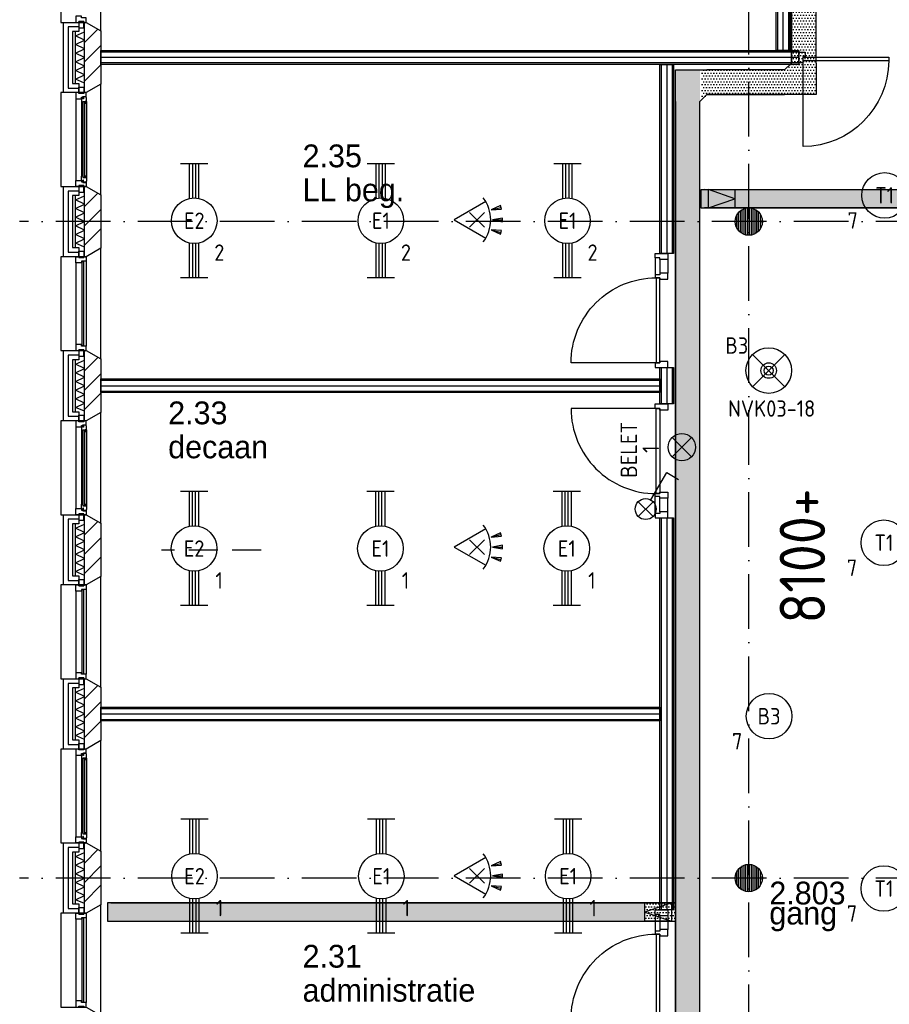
# Model space of a CAD drawing. Header units: millimetres. Extents: x -6587 to 112313, y 244 to 84344.
# Tile 35 of 63: x 67198 to 76742, y 18722 to 29522. Entities that reach past the tile are written whole.
import ezdxf
from ezdxf.enums import TextEntityAlignment as Align

# ---------------------------------------------------------------- set-up
doc = ezdxf.new("R2010")
doc.units = ezdxf.units.MM
doc.header["$LTSCALE"] = 100
for name, pattern in [('B-SL0', [100000000.0, 0, -100000000.0]), ('DASHDOT', [9, 6, -1.5, 0, -1.5]), ('HIDDEN2', [4.7625, 3.175, -1.5875])]:
    doc.linetypes.add(name, pattern=pattern)
doc.layers.get('0').update_dxf_attribs({"color": 9, "linetype": 'CONTINUOUS'})
for name, color, linetype in [('AL$1----_TEKST', 7, 'CONTINUOUS'), ('AL$7----_STRAMIEN', 1, 'DASHDOT'), ('AL21----_BUITENWAND', 4, 'CONTINUOUS'), ('AL21K---_ISOLATIE', 1, 'CONTINUOUS'), ('AL22----_BINNENWAND', 7, 'CONTINUOUS'), ('AL28----_KONSTRUKTIE', 3, 'CONTINUOUS'), ('AL31----_BUITENKOZ', 7, 'CONTINUOUS'), ('AL32----_BINNENKOZ', 7, 'CONTINUOUS'), ('AL32----_DRAAIRICHTING', 1, 'CONTINUOUS'), ('ALL-----_REFLIJNEN', 8, 'CONTINUOUS'), ('ALXA3---_VOLZWART', 14, 'CONTINUOUS'), ('ALXAA---_GEWBETON', 12, 'CONTINUOUS'), ('ALXAB---_PREFABBETON', 1, 'CONTINUOUS'), ('BL$2----', 7, 'CONTINUOUS'), ('BOUW', 8, 'CONTINUOUS'), ('EB63101-_ATTRIB', 2, 'CONTINUOUS'), ('EB6331--_ATTRIB', 2, 'CONTINUOUS'), ('EB63501-_ATTRIB', 2, 'CONTINUOUS'), ('EL63101-_LICHT-ARM', 3, 'CONTINUOUS'), ('EL63102-_LICHT-SCH', 3, 'CONTINUOUS'), ('EL6331--_BELET230V', 3, 'CONTINUOUS'), ('EL63501-_NOODVRL-ARM', 3, 'CONTINUOUS'), ('KABELGOOT1', 8, 'CONTINUOUS'), ('LIJN025', 10, 'CONTINUOUS')]:
    doc.layers.add(name, color=color, linetype=linetype)
doc.styles.add('1_8', font='iso', dxfattribs={"width": 0.7, "height": 1.8})
doc.styles.add('2_0', font='iso', dxfattribs={"height": 200})
doc.styles.add('BURO-025', font='BUROFONT.shx', dxfattribs={"height": 250})
doc.styles.get("Standard").update_dxf_attribs({"font": 'iso.shx'})
pattern_1 = [(0, (-1717.716, 188607.497), (15.875, 31.75), [0, -31.75])]

# ---------------------------------------------------------------- blocks, each defined once
blk = doc.blocks.new('EJ3T20')
at = {"color": 0}
for p, q in [((-6.25, -1.5), (-6.25, 1.5)), ((6.25, -1.5), (6.25, 1.5)), ((-6.25, 0.52), (-2.44, 0.52)), ((-6.25, 0.17), (-2.49, 0.17)), ((2.44, 0.52), (6.25, 0.52)), ((2.49, 0.17), (6.25, 0.17)), ((-6.25, -0.17), (-2.49, -0.17)), ((-6.25, -0.52), (-2.44, -0.52)), ((2.44, -0.52), (6.25, -0.52)), ((2.49, -0.17), (6.25, -0.17))]:
    blk.add_line(p, q, dxfattribs=at)
blk.add_circle((0, 0), 2.5, dxfattribs=at)
at = {"color": 6, "style": '1_8'}
for tag, flags, p in [('SCHAK', 8, (3.5, 2.75)), ('A_CODE', 8, (0, 0)), ('GROEP', 8, (-3.5, -2.75)), ('KAST', 9, (3.5, -2.75))]:
    blk.add_attdef(tag, text='', height=1.8, dxfattribs=dict(at, flags=flags)).set_placement(p, align=Align.MIDDLE)
blk = doc.blocks.new('ES3G00')
blk.add_circle((0, 0), 2.5)
at = {"color": 6, "style": '1_8'}
for tag, flags, p in [('SCHAK', 8, (3.5, 2.75)), ('A_CODE', 8, (0, 0)), ('GROEP', 8, (-3.5, -2.75)), ('KAST', 9, (3.5, -2.75))]:
    blk.add_attdef(tag, text='', height=1.8, dxfattribs=dict(at, flags=flags)).set_placement(p, align=Align.MIDDLE)
blk = doc.blocks.new('ES081001')
for p, q in [((1.06, -1.06), (-1.06, 1.06)), ((-1.06, -1.06), (1.06, 1.06))]:
    blk.add_line(p, q)
blk.add_circle((0, 0), 1.5)
at = {"color": 2, "style": '1_8', "flags": 8}
for tag, p in [('NUMMER', (0, 5.5)), ('CODE', (0, 3))]:
    blk.add_attdef(tag, text='', height=1.8, dxfattribs=at).set_placement(p, align=Align.MIDDLE)
at = {"style": '1_8', "flags": 8}
blk.add_attdef('M_CODE', text='', height=1.8, dxfattribs=at).set_placement((0, 0), align=Align.MIDDLE_CENTER)
blk = doc.blocks.new('ES3S1--L')
for p, q in [((-0.81, -0.81), (0.81, 0.81)), ((0.81, -0.81), (-0.81, 0.81))]:
    blk.add_line(p, q)
blk.add_lwpolyline([(0.58, 1), (2.31, 4), (3.61, 3.25)])
blk.add_circle((0, 0), 1.15)
at = {"style": '1_8'}
for tag, flags, p in [('SCHAK', 8, (3, 5.5)), ('KAST', 9, (-3, 0.5)), ('M_CODE', 9, (0, 0)), ('DOEL', 9, (-3, -2)), ('GROEP', 9, (-3, -4.5))]:
    blk.add_attdef(tag, text='', height=1.8, dxfattribs=dict(at, flags=flags)).set_placement(p, align=Align.MIDDLE_CENTER)
blk = doc.blocks.new('ES652116')
for p, q in [((1.56, 1.09), (2.62, 1.37)), ((-0.81, -0.81), (0.81, 0.81)), ((0.81, -0.81), (-0.81, 0.81)), ((1.7, 0), (2.8, 0)), ((1.56, -1.09), (2.62, -1.37))]:
    blk.add_line(p, q)
blk.add_lwpolyline([(0.96, 2), (-2.5, 0), (0.96, -2)])
for points in [[(2.67, 1.18), (2.57, 1.56), (1.56, 1.09)], [(2.8, -0.2), (2.8, 0.2), (1.7, 0)], [(2.57, -1.56), (2.67, -1.18), (1.56, -1.09)]]:
    blk.add_lwpolyline(points, close=True)
blk.add_arc((-2.5, 0), 4, 322.8192, 37.1808)
at = {"style": '1_8'}
for tag, flags, p in [('SCHAK', 8, (3, 5.5)), ('KAST', 9, (-3, 0.5)), ('M_CODE', 9, (0, 0)), ('DOEL', 9, (-3, -2)), ('GROEP', 9, (-3, -4.5))]:
    blk.add_attdef(tag, text='', height=1.8, dxfattribs=dict(at, flags=flags)).set_placement(p, align=Align.MIDDLE_CENTER)
at = {"style": '1_8', "flags": 8}
blk.add_attdef('CODE', text='', height=1.8, dxfattribs=at).set_placement((0, 0), align=Align.MIDDLE)
blk = doc.blocks.new('ES3G01')
at = {"color": 0}
for p, q in [((-1.77, 1.77), (1.77, -1.77)), ((1.77, 1.77), (-1.77, -1.77))]:
    blk.add_line(p, q, dxfattribs=at)
at = {"color": 6}
blk.add_lwpolyline([(1.77, -1.77), (1.75, -1.75)], dxfattribs=at)
blk.add_circle((0, 0), 2.5)
at = {"color": 0}
for radius in [0.85, 0.5]:
    blk.add_circle((0, 0), radius, dxfattribs=at)
at = {"color": 6, "style": '1_8'}
for tag, flags, p in [('A_CODE', 8, (-3.5, 2.75)), ('SCHAK', 8, (3.5, 2.75)), ('GROEP', 8, (-3.5, -2.75)), ('KAST', 9, (3.5, -2.75))]:
    blk.add_attdef(tag, text='', height=1.8, dxfattribs=dict(at, flags=flags)).set_placement(p, align=Align.MIDDLE)
blk = doc.blocks.new('EH100000')
at = {"linetype": 'ByBlock'}
for p, q in [((1, 0.5), (0, 0.5)), ((1, 0.5, 1), (0, 0.5, 1)), ((0, -0.5, 1), (1, -0.5, 1)), ((1, -0.5), (0, -0.5))]:
    blk.add_line(p, q, dxfattribs=at)
at = {"linetype": 'ByBlock', "invisible_edges": 15}
for points in [[(1, -0.5), (0, -0.5), (0, 0.5), (1, 0.5)], [(0, 0.5), (1, 0.5), (1, 0.5, 1), (0, 0.5, 1)], [(0, -0.5, 1), (1, -0.5, 1), (1, -0.5), (0, -0.5)]]:
    blk.add_3dface(points, dxfattribs=at)
at = {"linetype": 'ByBlock', "style": '2_0', "flags": 8}
blk.add_attdef('FUNCTIE', text='', height=0.5, dxfattribs=at).set_placement((0.5, 0), align=Align.MIDDLE)
at = {"linetype": 'ByBlock', "flags": 9}
blk.add_attdef('SCHOT', text='', height=0.5, dxfattribs=at).set_placement((0.5, 0), align=Align.MIDDLE)
blk = doc.blocks.new('KG2FF')
at = {"linetype": 'B-SL0'}
for p, q in [((210, -135), (210, 135)), ((-135, -210), (135, -210))]:
    blk.add_line(p, q, dxfattribs=at)
at = {"linetype": 'ByBlock'}
for points in [[(-135, -210), (-135, 135), (-135, 135), (210, 135)], [(210, -135), (210, -135), (135, -210), (135, -210)]]:
    blk.add_lwpolyline(points, dxfattribs=at)
at = {"flags": 3}
blk.add_attdef('HULPSTUK', (0, 0), '', height=1, dxfattribs=at)
blk = doc.blocks.new('EH100001')
at = {"linetype": 'ByBlock'}
for p, q in [((1, 0.5, 1), (0, 0.5, 1)), ((0, -0.5, 1), (1, -0.5, 1))]:
    blk.add_line(p, q, dxfattribs=at)
blk.add_lwpolyline([(0, -0.5), (1, 0), (0, 0.5)], dxfattribs=at)
blk.add_lwpolyline([(0, -0.5), (1, 0), (0, 0.5)], dxfattribs=at)
blk.add_lwpolyline([(1, -0.5), (0, -0.5), (0, 0.5), (1, 0.5)], close=True, dxfattribs=at)
at = {"linetype": 'ByBlock', "invisible_edges": 15}
for points in [[(1, -0.5), (0, -0.5), (0, 0.5), (1, 0.5)], [(0, 0.5), (1, 0.5), (1, 0.5, 1), (0, 0.5, 1)], [(0, -0.5, 1), (1, -0.5, 1), (1, -0.5), (0, -0.5)]]:
    blk.add_3dface(points, dxfattribs=at)
at = {"style": '2_0', "flags": 8}
blk.add_attdef('FUNCTIE', text='', height=0.5, dxfattribs=at).set_placement((0.5, 0), align=Align.MIDDLE)
at = {"flags": 9}
blk.add_attdef('SCHOT', text='', height=0.5, dxfattribs=at).set_placement((0.5, 0), align=Align.MIDDLE)
blk = doc.blocks.new('EH100005')
blk.add_lwpolyline([(-1, -0.5), (0, -0.5), (0, 0.5), (-1, 0.5)])
at = {"style": '2_0', "flags": 9}
blk.add_attdef('HULPSTUK', text='', height=0.5, dxfattribs=at).set_placement((0, 0), align=Align.MIDDLE)
blk = doc.blocks.new('KG2FF15')
at = {"linetype": 'B-SL0'}
for p, q in [((135, 210), (-135, 210)), ((210, -135), (210, 135))]:
    blk.add_line(p, q, dxfattribs=at)
at = {"linetype": 'ByBlock'}
for points in [[(210, -135), (-135, -135), (-135, -135), (-135, 210)], [(135, 210), (135, 210), (210, 135), (210, 135)]]:
    blk.add_lwpolyline(points, dxfattribs=at)
at = {"flags": 3}
blk.add_attdef('HULPSTUK', (0, 0), '', height=1, rotation=90, dxfattribs=at)
blk = doc.blocks.new('A$Cb38f1ce1')
at = {"layer": 'ALXAA---_GEWBETON'}
h = blk.add_hatch(dxfattribs=at)
h.set_pattern_fill('GEWPBET', color=8, scale=100, angle=90, style=0)
h.set_pattern_definition([(90, (71947.848, 20779.993), (-20, 6e-15), [])])
edge = h.paths.add_edge_path()
edge.add_arc((71948, 20780), 150, 0, 360)
h = blk.add_hatch(dxfattribs=at)
h.set_pattern_fill('GEWPBET', color=8, scale=100, angle=90, style=0)
h.set_pattern_definition([(90, (71947.848, 13579.993), (-20, 6e-15), [])])
edge = h.paths.add_edge_path()
edge.add_arc((71948, 13580), 150, 0, 360)
at = {"layer": 'KABELGOOT1'}
h = blk.add_hatch(dxfattribs=at)
h.set_pattern_fill('DOTS', color=256, scale=20, style=0)
h.set_pattern_definition(pattern_1)
h.paths.add_polyline_path([(71488, 22174), (71425, 22174), (71425, 22110)])
h.paths.add_polyline_path([(71488, 22444), (71425, 22444), (71425, 22174), (71488, 22174)])
h.paths.add_polyline_path([(72342, 22444), (71488, 22444), (71488, 22174), (72342, 22174)])
h.paths.add_polyline_path([(72687, 22444), (72417, 22444), (72342, 22444), (72342, 22174), (72687, 22174)])
h.paths.add_polyline_path([(72417, 22519), (72342, 22444), (72417, 22444)])
h.paths.add_polyline_path([(72687, 23224), (72417, 23224), (72417, 22519), (72687, 22519)])
h.paths.add_polyline_path([(72687, 22519), (72417, 22519), (72417, 22444), (72687, 22444)])
h = blk.add_hatch(dxfattribs=at)
h.set_pattern_fill('DOTS', color=256, scale=20, style=0)
h.set_pattern_definition(pattern_1)
h.paths.add_polyline_path([(71413, 22444), (71143, 22444), (71143, 8951), (71413, 8951)])
h = blk.add_hatch(dxfattribs=at)
h.set_pattern_fill('DOTS', color=256, scale=20, style=0)
h.set_pattern_definition(pattern_1)
h.paths.add_polyline_path([(80810, 20930), (80810, 21130), (71422, 21130), (71422, 20930)])
h = blk.add_hatch(dxfattribs=at)
h.set_pattern_fill('DOTS', color=256, scale=20, style=0)
h.set_pattern_definition(pattern_1)
h.paths.add_polyline_path([(70809, 13107), (70809, 13307), (64912, 13307), (64912, 13107)])
h = blk.add_hatch(dxfattribs=at)
h.set_pattern_fill('DOTS', color=256, scale=20, style=0)
h.set_pattern_definition([(0, (-1717.716, 190607.497), (15.875, 31.75), [0, -31.75])])
h.paths.add_polyline_path([(70809, 13307), (70809, 13107), (71141, 13107), (71141, 13307), (71081, 13307), (71081, 13307)])
at = {"layer": 'AL$7----_STRAMIEN', "color": 1}
for p, q in [((71948, 10911), (71948, 31817)), ((82045, 20780), (63947, 20780)), ((82045, 13580), (63947, 13580))]:
    blk.add_line(p, q, dxfattribs=at)
at = {"layer": 'AL21----_BUITENWAND', "color": 8}
for p, q in [((64428, 22195), (64428, 22965)), ((64428, 22965), (64597, 22965)), ((64597, 22965), (64597, 22865)), ((64597, 22865), (64528, 22865)), ((64528, 22865), (64528, 22295)), ((64528, 22295), (64597, 22295)), ((64597, 22295), (64597, 22195)), ((64597, 22195), (64428, 22195)), ((64428, 20395), (64428, 21165)), ((64428, 21165), (64597, 21165)), ((64597, 21065), (64528, 21065)), ((64528, 21065), (64528, 20495)), ((64597, 21165), (64597, 21065)), ((64528, 20495), (64597, 20495)), ((64597, 20495), (64597, 20395)), ((64597, 20395), (64428, 20395)), ((64428, 18595), (64428, 19365)), ((64428, 19365), (64597, 19365)), ((64597, 19365), (64597, 19265)), ((64597, 19265), (64528, 19265)), ((64528, 19265), (64528, 18695)), ((64528, 18695), (64597, 18695)), ((64597, 18695), (64597, 18595)), ((64597, 18595), (64428, 18595)), ((64428, 16795), (64428, 17565)), ((64428, 17565), (64597, 17565)), ((64597, 17565), (64597, 17465)), ((64597, 17465), (64528, 17465)), ((64528, 17465), (64528, 16895)), ((64528, 16895), (64597, 16895)), ((64597, 16895), (64597, 16795)), ((64597, 16795), (64428, 16795)), ((64428, 14995), (64428, 15765)), ((64428, 15765), (64597, 15765)), ((64597, 15665), (64528, 15665)), ((64528, 15665), (64528, 15095)), ((64597, 15765), (64597, 15665)), ((64528, 15095), (64597, 15095)), ((64597, 15095), (64597, 14995)), ((64597, 14995), (64428, 14995)), ((64428, 13195), (64428, 13965)), ((64428, 13965), (64597, 13965)), ((64597, 13965), (64597, 13865)), ((64597, 13865), (64528, 13865)), ((64528, 13865), (64528, 13295)), ((64528, 13295), (64597, 13295)), ((64597, 13295), (64597, 13195)), ((64597, 13195), (64428, 13195))]:
    blk.add_line(p, q, dxfattribs=at)
at = {"layer": 'AL21K---_ISOLATIE', "color": 8, "linetype": 'Continuous'}
for p, q in [((64558, 22295), (64558, 22865)), ((64558, 22817), (64658, 22861)), ((64658, 22770), (64558, 22817)), ((64658, 22295), (64658, 22865)), ((64558, 22722), (64658, 22770)), ((64658, 22675), (64558, 22722)), ((64558, 22627), (64658, 22675)), ((64658, 22580), (64558, 22627)), ((64558, 22532), (64658, 22580)), ((64658, 22485), (64558, 22532)), ((64558, 22437), (64658, 22485)), ((64658, 22390), (64558, 22437)), ((64558, 22342), (64658, 22390)), ((64658, 22299), (64558, 22342)), ((64558, 20495), (64558, 21065)), ((64558, 21017), (64658, 21061)), ((64658, 20495), (64658, 21065)), ((64658, 20970), (64558, 21017)), ((64558, 20922), (64658, 20970)), ((64658, 20875), (64558, 20922)), ((64558, 20827), (64658, 20875)), ((64658, 20780), (64558, 20827)), ((64558, 20732), (64658, 20780)), ((64658, 20685), (64558, 20732)), ((64558, 20637), (64658, 20685)), ((64658, 20590), (64558, 20637)), ((64558, 20542), (64658, 20590)), ((64658, 20499), (64558, 20542)), ((64558, 18695), (64558, 19265)), ((64558, 19217), (64658, 19261)), ((64658, 18695), (64658, 19265)), ((64658, 19170), (64558, 19217)), ((64558, 19122), (64658, 19170)), ((64658, 19075), (64558, 19122)), ((64558, 19027), (64658, 19075)), ((64658, 18980), (64558, 19027)), ((64558, 18932), (64658, 18980)), ((64658, 18885), (64558, 18932)), ((64558, 18837), (64658, 18885)), ((64658, 18790), (64558, 18837)), ((64558, 18742), (64658, 18790)), ((64658, 18699), (64558, 18742)), ((64558, 16895), (64558, 17465)), ((64558, 17417), (64658, 17461)), ((64658, 17370), (64558, 17417)), ((64658, 16895), (64658, 17465)), ((64558, 17322), (64658, 17370)), ((64658, 17275), (64558, 17322)), ((64558, 17227), (64658, 17275)), ((64658, 17180), (64558, 17227)), ((64558, 17132), (64658, 17180)), ((64658, 17085), (64558, 17132)), ((64558, 17037), (64658, 17085)), ((64658, 16990), (64558, 17037)), ((64558, 16942), (64658, 16990)), ((64658, 16899), (64558, 16942)), ((64558, 15095), (64558, 15665)), ((64558, 15617), (64658, 15661)), ((64658, 15095), (64658, 15665)), ((64658, 15570), (64558, 15617)), ((64558, 15522), (64658, 15570)), ((64658, 15475), (64558, 15522)), ((64558, 15427), (64658, 15475)), ((64658, 15380), (64558, 15427)), ((64558, 15332), (64658, 15380)), ((64658, 15285), (64558, 15332)), ((64558, 15237), (64658, 15285)), ((64658, 15190), (64558, 15237)), ((64558, 15142), (64658, 15190)), ((64658, 15099), (64558, 15142)), ((64558, 13295), (64558, 13865)), ((64558, 13817), (64658, 13861)), ((64658, 13295), (64658, 13865)), ((64658, 13770), (64558, 13817)), ((64558, 13722), (64658, 13770)), ((64658, 13675), (64558, 13722)), ((64558, 13627), (64658, 13675)), ((64658, 13580), (64558, 13627)), ((64558, 13532), (64658, 13580)), ((64658, 13485), (64558, 13532)), ((64558, 13437), (64658, 13485)), ((64658, 13390), (64558, 13437)), ((64558, 13342), (64658, 13390)), ((64658, 13299), (64558, 13342))]:
    blk.add_line(p, q, dxfattribs=at)
at = {"layer": 'AL22----_BINNENWAND', "color": 8}
for p, q in [((72248, 22655), (72248, 25005)), ((72398, 25005), (72398, 22655)), ((64838, 22505), (64838, 22655)), ((64838, 22655), (72499, 22655)), ((72499, 22505), (64838, 22505)), ((70973, 20431), (70973, 22505)), ((70973, 22505), (71123, 22505)), ((71123, 22505), (71123, 20431)), ((71123, 20431), (70973, 20431)), ((70973, 18780), (70973, 19180)), ((70973, 19180), (71123, 19180)), ((71123, 19180), (71123, 18780)), ((64838, 19055), (70973, 19055)), ((64838, 18905), (64838, 19055)), ((70973, 19055), (70973, 18905)), ((70973, 18905), (64838, 18905)), ((71123, 18780), (70973, 18780)), ((70973, 13231), (70973, 17529)), ((70973, 17529), (71123, 17529)), ((71123, 17529), (71123, 13231)), ((64838, 15455), (70973, 15455)), ((64838, 15305), (64838, 15455)), ((70973, 15455), (70973, 15305)), ((70973, 15305), (64838, 15305)), ((71123, 13231), (70973, 13231))]:
    blk.add_line(p, q, dxfattribs=at)
at = {"layer": 'AL22----_BINNENWAND', "color": 8, "linetype": 'Continuous'}
for p, q in [((72263, 25005), (72263, 22655)), ((72383, 25005), (72383, 22655)), ((72499, 22640), (64838, 22640)), ((72499, 22520), (64838, 22520)), ((70988, 22505), (70988, 20431)), ((71108, 22505), (71108, 20431)), ((70988, 19180), (70988, 18780)), ((71108, 19180), (71108, 18780)), ((64838, 19040), (70973, 19040)), ((64838, 18920), (70973, 18920)), ((70988, 17529), (70988, 13231)), ((71108, 17529), (71108, 13231)), ((64838, 15440), (70973, 15440)), ((64838, 15320), (70973, 15320))]:
    blk.add_line(p, q, dxfattribs=at)
at = {"layer": 'AL28----_KONSTRUKTIE', "color": 8}
for p, q in [((64658, 22965), (64678, 22965)), ((64658, 22195), (64658, 22965)), ((64678, 22965), (64838, 22873)), ((64838, 22873), (64838, 22287)), ((64838, 22287), (64678, 22195)), ((64678, 22195), (64658, 22195)), ((64658, 21165), (64678, 21165)), ((64658, 20395), (64658, 21165)), ((64678, 21165), (64838, 21073)), ((64838, 21073), (64838, 20487)), ((64838, 20487), (64678, 20395)), ((64678, 20395), (64658, 20395)), ((64658, 19365), (64678, 19365)), ((64658, 18595), (64658, 19365)), ((64678, 19365), (64838, 19273)), ((64838, 19273), (64838, 18687)), ((64838, 18687), (64678, 18595)), ((64678, 18595), (64658, 18595)), ((64658, 17565), (64678, 17565)), ((64658, 16795), (64658, 17565)), ((64678, 17565), (64838, 17473)), ((64838, 17473), (64838, 16887)), ((64838, 16887), (64678, 16795)), ((64678, 16795), (64658, 16795)), ((64658, 15765), (64678, 15765)), ((64658, 14995), (64658, 15765)), ((64678, 15765), (64838, 15673)), ((64838, 15673), (64838, 15087)), ((64838, 15087), (64678, 14995)), ((64678, 14995), (64658, 14995)), ((64658, 13965), (64678, 13965)), ((64658, 13195), (64658, 13965)), ((64678, 13965), (64838, 13873)), ((64838, 13873), (64838, 13287)), ((64838, 13287), (64678, 13195)), ((64678, 13195), (64658, 13195))]:
    blk.add_line(p, q, dxfattribs=at)
for centre in [(71948, 20780), (71948, 13580)]:
    blk.add_circle(centre, 150, dxfattribs=at)
at = {"layer": 'AL31----_BUITENKOZ', "color": 8}
for points in [[(64678, 22965), (64838, 22873), (64838, 24087), (64678, 23995), (64398, 23995), (64398, 22965)], [(64653, 22975), (64597, 22975), (64597, 22904), (64653, 22904)], [(64678, 21165), (64838, 21073), (64838, 22287), (64678, 22195), (64398, 22195), (64398, 21165)], [(64653, 22185), (64597, 22185), (64597, 22256), (64653, 22256)], [(64678, 22195), (64653, 22195), (64653, 22185), (64597, 22185), (64597, 22195), (64564, 22195), (64564, 22128), (64627, 22128), (64627, 22145), (64642, 22145), (64642, 22151), (64678, 22151)], [(64681, 22138), (64676, 22141), (64676, 22148), (64647, 22148), (64647, 22125), (64642, 22125), (64642, 22133), (64627, 22133), (64627, 22128), (64627, 22081), (64640, 22079), (64640, 22096), (64681, 22096)], [(64678, 22096), (64665, 22096), (64665, 22079), (64678, 22079)], [(64681, 21222), (64676, 21219), (64676, 21212), (64647, 21212), (64647, 21235), (64642, 21235), (64642, 21227), (64627, 21227), (64627, 21232), (64627, 21279), (64640, 21281), (64640, 21264), (64681, 21264)], [(64678, 21264), (64665, 21264), (64665, 21281), (64678, 21281)], [(64678, 21165), (64653, 21165), (64653, 21175), (64597, 21175), (64597, 21165), (64564, 21165), (64564, 21232), (64627, 21232), (64627, 21215), (64642, 21215), (64642, 21209), (64678, 21209)], [(64653, 21175), (64597, 21175), (64597, 21104), (64653, 21104)], [(64678, 19365), (64838, 19273), (64838, 20487), (64678, 20395), (64398, 20395), (64398, 19365)], [(64653, 20385), (64597, 20385), (64597, 20456), (64653, 20456)], [(64653, 19375), (64597, 19375), (64597, 19304), (64653, 19304)], [(64678, 17565), (64838, 17473), (64838, 18687), (64678, 18595), (64398, 18595), (64398, 17565)], [(64678, 18595), (64653, 18595), (64653, 18585), (64597, 18585), (64597, 18595), (64564, 18595), (64564, 18528), (64627, 18528), (64627, 18545), (64642, 18545), (64642, 18551), (64678, 18551)], [(64653, 18585), (64597, 18585), (64597, 18656), (64653, 18656)], [(64681, 18538), (64676, 18541), (64676, 18548), (64647, 18548), (64647, 18525), (64642, 18525), (64642, 18533), (64627, 18533), (64627, 18528), (64627, 18481), (64640, 18479), (64640, 18496), (64681, 18496)], [(64678, 18496), (64665, 18496), (64665, 18479), (64678, 18479)], [(64678, 17565), (64653, 17565), (64653, 17575), (64597, 17575), (64597, 17565), (64564, 17565), (64564, 17632), (64627, 17632), (64627, 17615), (64642, 17615), (64642, 17609), (64678, 17609)], [(64681, 17622), (64676, 17619), (64676, 17612), (64647, 17612), (64647, 17635), (64642, 17635), (64642, 17627), (64627, 17627), (64627, 17632), (64627, 17679), (64640, 17681), (64640, 17664), (64681, 17664)], [(64678, 17664), (64665, 17664), (64665, 17681), (64678, 17681)], [(64653, 17575), (64597, 17575), (64597, 17504), (64653, 17504)], [(64678, 15765), (64838, 15673), (64838, 16887), (64678, 16795), (64398, 16795), (64398, 15765)], [(64653, 16785), (64597, 16785), (64597, 16856), (64653, 16856)], [(64653, 15775), (64597, 15775), (64597, 15704), (64653, 15704)], [(64678, 13965), (64838, 13873), (64838, 15087), (64678, 14995), (64398, 14995), (64398, 13965)], [(64653, 14985), (64597, 14985), (64597, 15056), (64653, 15056)], [(64678, 14995), (64653, 14995), (64653, 14985), (64597, 14985), (64597, 14995), (64564, 14995), (64564, 14928), (64627, 14928), (64627, 14945), (64642, 14945), (64642, 14951), (64678, 14951)], [(64681, 14938), (64676, 14941), (64676, 14948), (64647, 14948), (64647, 14925), (64642, 14925), (64642, 14933), (64627, 14933), (64627, 14928), (64627, 14881), (64640, 14879), (64640, 14896), (64681, 14896)], [(64678, 14896), (64665, 14896), (64665, 14879), (64678, 14879)], [(64681, 14022), (64676, 14019), (64676, 14012), (64647, 14012), (64647, 14035), (64642, 14035), (64642, 14027), (64627, 14027), (64627, 14032), (64627, 14079), (64640, 14081), (64640, 14064), (64681, 14064)], [(64678, 14064), (64665, 14064), (64665, 14081), (64678, 14081)], [(64678, 13965), (64653, 13965), (64653, 13975), (64597, 13975), (64597, 13965), (64564, 13965), (64564, 14032), (64627, 14032), (64627, 14015), (64642, 14015), (64642, 14009), (64678, 14009)], [(64653, 13975), (64597, 13975), (64597, 13904), (64653, 13904)], [(64678, 12165), (64838, 12073), (64838, 13287), (64678, 13195), (64398, 13195), (64398, 12165)], [(64653, 13185), (64597, 13185), (64597, 13256), (64653, 13256)]]:
    blk.add_lwpolyline(points, close=True, dxfattribs=at)
at = {"layer": 'AL31----_BUITENKOZ', "color": 8, "linetype": 'Continuous'}
for points in [[(64678, 23015), (64678, 23015), (64627, 23015), (64627, 23032), (64564, 23032), (64564, 23032), (64564, 23032), (64564, 23032), (64564, 23032), (64564, 22965), (64597, 22965), (64597, 22975), (64653, 22975), (64653, 22965), (64653, 22965), (64678, 22965)], [(64663, 22094), (64642, 22094), (64642, 21266), (64663, 21266)], [(64678, 20345), (64678, 20345), (64627, 20345), (64627, 20328), (64564, 20328), (64564, 20328), (64564, 20328), (64564, 20328), (64564, 20328), (64564, 20395), (64597, 20395), (64597, 20385), (64653, 20385), (64653, 20395), (64653, 20395), (64678, 20395)], [(64652, 20340), (64631, 20340), (64631, 19420), (64652, 19420)], [(64678, 19415), (64678, 19415), (64627, 19415), (64627, 19432), (64564, 19432), (64564, 19432), (64564, 19432), (64564, 19432), (64564, 19432), (64564, 19365), (64597, 19365), (64597, 19375), (64653, 19375), (64653, 19365), (64653, 19365), (64678, 19365)], [(64663, 18494), (64642, 18494), (64642, 17666), (64663, 17666)], [(64678, 16745), (64678, 16745), (64627, 16745), (64627, 16728), (64564, 16728), (64564, 16728), (64564, 16728), (64564, 16728), (64564, 16728), (64564, 16795), (64597, 16795), (64597, 16785), (64653, 16785), (64653, 16795), (64653, 16795), (64678, 16795)], [(64652, 16740), (64631, 16740), (64631, 15820), (64652, 15820)], [(64678, 15815), (64678, 15815), (64627, 15815), (64627, 15832), (64564, 15832), (64564, 15832), (64564, 15832), (64564, 15832), (64564, 15832), (64564, 15765), (64597, 15765), (64597, 15775), (64653, 15775), (64653, 15765), (64653, 15765), (64678, 15765)], [(64663, 14894), (64642, 14894), (64642, 14066), (64663, 14066)], [(64678, 13145), (64678, 13145), (64627, 13145), (64627, 13128), (64564, 13128), (64564, 13128), (64564, 13128), (64564, 13128), (64564, 13128), (64564, 13195), (64597, 13195), (64597, 13185), (64653, 13185), (64653, 13195), (64653, 13195), (64678, 13195)], [(64652, 13140), (64631, 13140), (64631, 12220), (64652, 12220)], [(64678, 12215), (64678, 12215), (64627, 12215), (64627, 12232), (64564, 12232), (64564, 12232), (64564, 12232), (64564, 12232), (64564, 12232), (64564, 12165), (64597, 12165), (64597, 12175), (64653, 12175), (64653, 12165), (64653, 12165), (64678, 12165)]]:
    blk.add_lwpolyline(points, close=True, dxfattribs=at)
at = {"layer": 'AL31----_BUITENKOZ', "color": 8}
for points in [[(64564, 22128), (64564, 21232)], [(64627, 22081), (64627, 21279)], [(64681, 22096), (64681, 21264)], [(64564, 20328), (64564, 19432)], [(64678, 20345), (64678, 19415)], [(64564, 18528), (64564, 17632)], [(64627, 18481), (64627, 17679)], [(64681, 18496), (64681, 17664)], [(64678, 16745), (64678, 15815)], [(64564, 16728), (64564, 15832)], [(64564, 14928), (64564, 14032)], [(64627, 14881), (64627, 14079)], [(64681, 14896), (64681, 14064)], [(64564, 13128), (64564, 12232)], [(64678, 13145), (64678, 12215)]]:
    blk.add_lwpolyline(points, dxfattribs=at)
at = {"layer": 'AL32----_BINNENKOZ', "color": 8}
for points in [[(70972, 20364), (70972, 20381), (70921, 20381), (70921, 20431), (71060, 20431), (71060, 20364)], [(70972, 20164), (70932, 20164), (70932, 19230), (70972, 19230)], [(70972, 19247), (70972, 19230), (70921, 19230), (70921, 19180), (71060, 19180), (71060, 19247)], [(70972, 18713), (70972, 18730), (70921, 18730), (70921, 18780), (71060, 18780), (71060, 18713)], [(70972, 17796), (70932, 17796), (70932, 18730), (70972, 18730)], [(70972, 17596), (70972, 17579), (70921, 17579), (70921, 17529), (71060, 17529), (71060, 17596)], [(70972, 13164), (70972, 13181), (70921, 13181), (70921, 13231), (71060, 13231), (71060, 13164)], [(70972, 12964), (70932, 12964), (70932, 12030), (70972, 12030)]]:
    blk.add_lwpolyline(points, close=True, dxfattribs=at)
for points in [[(70921, 20381), (70921, 20197)], [(70972, 20364), (70972, 20214)], [(71060, 20364), (71060, 20214)], [(70921, 20197), (70921, 20164), (70972, 20164), (70972, 20147), (71060, 20147), (71060, 20214), (70972, 20214), (70972, 20197), (70921, 20197), (70921, 20164)], [(70921, 17763), (70921, 17796), (70972, 17796), (70972, 17813), (71060, 17813), (71060, 17746), (70972, 17746), (70972, 17763), (70921, 17763), (70921, 17796)], [(70921, 17579), (70921, 17763)], [(70972, 17596), (70972, 17746)], [(71060, 17596), (71060, 17746)], [(70921, 13181), (70921, 12997)], [(70972, 13164), (70972, 13014)], [(71060, 13164), (71060, 13014)], [(70921, 12997), (70921, 12964), (70972, 12964), (70972, 12947), (71060, 12947), (71060, 13014), (70972, 13014), (70972, 12997), (70921, 12997), (70921, 12964)]]:
    blk.add_lwpolyline(points, dxfattribs=at)
at = {"layer": 'AL32----_DRAAIRICHTING', "color": 8}
for points in [[(70932, 19230), (69998, 19230, -0.414214), (70932, 20164, -0.414214)], [(70932, 18730), (69998, 18730, 0.414214), (70932, 17796, 0.414214)], [(70932, 12030), (69998, 12030, -0.414214), (70932, 12964, -0.414214)]]:
    blk.add_lwpolyline(points, format="xyb", dxfattribs=at)
at = {"layer": 'ALL-----_REFLIJNEN', "color": 8, "linetype": 'Continuous'}
for p, q in [((72323, 25005), (72323, 22818)), ((72323, 25005), (72323, 22655)), ((64597, 22915), (64478, 22915)), ((64478, 22915), (64478, 22245)), ((72499, 22580), (64838, 22580)), ((72398, 22655), (72248, 22655)), ((72499, 22655), (72499, 22505)), ((72499, 22637), (72566, 22637)), ((72499, 22523), (72499, 22637)), ((72566, 22590), (72542, 22590)), ((72542, 22590), (72542, 22523)), ((72544, 22543), (72544, 22584)), ((72544, 22584), (73485, 22584)), ((72566, 22637), (72566, 22590)), ((73485, 22584), (73485, 22543)), ((71048, 22505), (71048, 20431)), ((72542, 22523), (72499, 22523)), ((73485, 22543), (72544, 22543)), ((64478, 22245), (64597, 22245)), ((64597, 21115), (64478, 21115)), ((64478, 21115), (64478, 20445)), ((64478, 20445), (64597, 20445)), ((64597, 19315), (64478, 19315)), ((64478, 19315), (64478, 18645)), ((71048, 19180), (71048, 18780)), ((64838, 18980), (70973, 18980)), ((64478, 18645), (64597, 18645)), ((64597, 17515), (64478, 17515)), ((64478, 17515), (64478, 16845)), ((71048, 17529), (71048, 13231)), ((64478, 16845), (64597, 16845)), ((64597, 15715), (64478, 15715)), ((64478, 15715), (64478, 15045)), ((64838, 15380), (70973, 15380)), ((64478, 15045), (64597, 15045)), ((64597, 13915), (64478, 13915)), ((64478, 13915), (64478, 13245)), ((64478, 13245), (64597, 13245))]:
    blk.add_line(p, q, dxfattribs=at)
blk.add_lwpolyline([(73485, 22543, -0.408724), (72544, 21602), (72544, 22543)], format="xyb", dxfattribs=at)
at = {"layer": 'ALXA3---_VOLZWART', "color": 8}
for p, q in [((64597, 22915), (64478, 22915)), ((64478, 22915), (64478, 22245)), ((64478, 22245), (64597, 22245)), ((64597, 21115), (64478, 21115)), ((64478, 21115), (64478, 20445)), ((64478, 20445), (64597, 20445)), ((64597, 19315), (64478, 19315)), ((64478, 19315), (64478, 18645)), ((64478, 18645), (64597, 18645)), ((64597, 17515), (64478, 17515)), ((64478, 17515), (64478, 16845)), ((64478, 16845), (64597, 16845)), ((64597, 15715), (64478, 15715)), ((64478, 15715), (64478, 15045)), ((64478, 15045), (64597, 15045)), ((64597, 13915), (64478, 13915)), ((64478, 13915), (64478, 13245)), ((64478, 13245), (64597, 13245))]:
    blk.add_line(p, q, dxfattribs=at)
at = {"layer": 'ALXAB---_PREFABBETON', "color": 8}
for p, q in [((64658, 22956), (64667, 22965)), ((64658, 22744), (64805, 22891)), ((64658, 22532), (64838, 22712)), ((64658, 22320), (64838, 22500)), ((64658, 21156), (64667, 21165)), ((64658, 20944), (64805, 21091)), ((64658, 20732), (64838, 20912)), ((64658, 20520), (64838, 20700)), ((64658, 19356), (64667, 19365)), ((64658, 19144), (64805, 19291)), ((64658, 18932), (64838, 19112)), ((64658, 18720), (64838, 18900)), ((64658, 17556), (64667, 17565)), ((64658, 17344), (64805, 17491)), ((64658, 17132), (64838, 17312)), ((64658, 16920), (64838, 17100)), ((64658, 15756), (64667, 15765)), ((64658, 15544), (64805, 15691)), ((64658, 15332), (64838, 15512)), ((64658, 15120), (64838, 15300)), ((64658, 13956), (64667, 13965)), ((64658, 13744), (64805, 13891)), ((64658, 13532), (64838, 13712)), ((64658, 13320), (64838, 13500))]:
    blk.add_line(p, q, dxfattribs=at)
at = {"layer": 'BL$2----', "color": 1, "linetype": 'HIDDEN2'}
blk.add_line((66597, 17175), (65505, 17175), dxfattribs=at)
at = {"layer": 'KABELGOOT1', "zscale": 60}
for name, p, xscale, yscale, rotation in [('EH100000', (72552, 35272, 3650), 12753.85642418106, 270, 270), ('EH100000', (71278, 22099, 3650), 13147.99999999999, 270, 270), ('EH100005', (71422, 21030, 3650), 60, 200, 180), ('EH100005', (64912, 13207, 3650), 60, 200, 180), ('EH100000', (71141, 13207, 3650), 6193, 200, 180)]:
    blk.add_blockref(name, p, dxfattribs=dict(at, xscale=xscale, yscale=yscale, rotation=rotation))
at = {"layer": 'KABELGOOT1'}
for name, p, rotation in [('KG2FF', (72552, 22309, 3650), 180), ('KG2FF15', (71278, 22309, 3650), 270)]:
    blk.add_blockref(name, p, dxfattribs=dict(at, rotation=rotation))
at = {"layer": 'KABELGOOT1', "zscale": 60}
for p, xscale, yscale in [((71488, 22309, 3650), 854, 270), ((71462, 21030, 3650), 9348, 200)]:
    blk.add_blockref('EH100000', p, dxfattribs=dict(at, xscale=xscale, yscale=yscale))
at = {"layer": 'KABELGOOT1', "extrusion": (-0.707106, 0.000648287, 0.707107), "xscale": 410.1219330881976, "yscale": 200.0000000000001, "zscale": 60.00000000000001, "rotation": 89.99999999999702}
blk.add_blockref('EH100001', (-21096, 53099, -47997), dxfattribs=at)
at = {"layer": 'KABELGOOT1', "extrusion": (0.707106, -0.000648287, 0.707107), "xscale": 410.1219330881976, "yscale": 200.0000000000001, "zscale": 60.00000000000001, "rotation": 89.99999999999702}
blk.add_blockref('EH100001', (13272, -47715, 52817), dxfattribs=at)
at = {"layer": 'AL$1----_TEKST', "color": 8}
blk.add_text('8100+', height=500, rotation=90, dxfattribs=at).set_placement((72787, 16370))
at = {"layer": 'BOUW', "style": 'BURO-025'}
for s, p in [('2.35', (67052, 21376)), ('LL beg.', (67052, 21003)), ('2.33', (65577, 18557)), ('decaan', (65577, 18184)), ('2.803', (72174, 13290)), ('gang', (72174, 13070)), ('2.31', (67052, 12597)), ('administratie', (67052, 12224))]:
    blk.add_text(s, height=250, dxfattribs=at).set_placement(p)

msp = doc.modelspace()

# ---------------------------------------------------------------- block references
at = {"layer": 'EL63101-_LICHT-ARM'}
ref = msp.add_blockref('EJ3T20', (69114, 27317, 3500), dxfattribs=dict(at, xscale=100, yscale=100, zscale=100, rotation=90))
ref.add_attrib('A_CODE', 'E2', dxfattribs={"layer": 'EB63101-_ATTRIB', "color": 1, "height": 180, "style": '1_8', "flags": 8}).set_placement((69114, 27317, 3500), align=Align.MIDDLE)
ref.add_attrib('GROEP', '2', dxfattribs={"layer": 'EB63101-_ATTRIB', "color": 1, "height": 180, "style": '1_8', "flags": 8}).set_placement((69389, 26967, 3500), align=Align.MIDDLE)
ref = msp.add_blockref('EJ3T20', (71162, 27317, 3500), dxfattribs=dict(at, xscale=100, yscale=100, zscale=100, rotation=90))
ref.add_attrib('A_CODE', 'E1', dxfattribs={"layer": 'EB63101-_ATTRIB', "color": 1, "height": 180, "style": '1_8', "flags": 8}).set_placement((71162, 27317, 3500), align=Align.MIDDLE)
ref.add_attrib('GROEP', '2', dxfattribs={"layer": 'EB63101-_ATTRIB', "color": 1, "height": 180, "style": '1_8', "flags": 8}).set_placement((71437, 26967, 3500), align=Align.MIDDLE)
ref = msp.add_blockref('EJ3T20', (73210, 27317, 3500), dxfattribs=dict(at, xscale=100, yscale=100, zscale=100, rotation=90))
ref.add_attrib('A_CODE', 'E1', dxfattribs={"layer": 'EB63101-_ATTRIB', "color": 1, "height": 180, "style": '1_8', "flags": 8}).set_placement((73210, 27317, 3500), align=Align.MIDDLE)
ref.add_attrib('GROEP', '2', dxfattribs={"layer": 'EB63101-_ATTRIB', "color": 1, "height": 180, "style": '1_8', "flags": 8}).set_placement((73485, 26967, 3500), align=Align.MIDDLE)
ref = msp.add_blockref('ES3G00', (76690, 27595), dxfattribs=dict(at, xscale=100, yscale=100, zscale=100))
ref.add_attrib('A_CODE', 'T1', dxfattribs={"layer": 'EB63101-_ATTRIB', "color": 1, "height": 180, "style": '1_8', "flags": 8}).set_placement((76690, 27595), align=Align.MIDDLE)
ref.add_attrib('GROEP', '7', dxfattribs={"layer": 'EB63101-_ATTRIB', "color": 1, "height": 180, "style": '1_8', "flags": 8}).set_placement((76340, 27320), align=Align.MIDDLE)
ref = msp.add_blockref('EJ3T20', (69112, 23721, 3500), dxfattribs=dict(at, xscale=100, yscale=100, zscale=100, rotation=90))
ref.add_attrib('A_CODE', 'E2', dxfattribs={"layer": 'EB63101-_ATTRIB', "color": 1, "height": 180, "style": '1_8', "flags": 8}).set_placement((69112, 23721, 3500), align=Align.MIDDLE)
ref.add_attrib('GROEP', '1', dxfattribs={"layer": 'EB63101-_ATTRIB', "color": 1, "height": 180, "style": '1_8', "flags": 8}).set_placement((69387, 23371, 3500), align=Align.MIDDLE)
ref = msp.add_blockref('EJ3T20', (71157, 23721, 3500), dxfattribs=dict(at, xscale=100, yscale=100, zscale=100, rotation=90))
ref.add_attrib('A_CODE', 'E1', dxfattribs={"layer": 'EB63101-_ATTRIB', "color": 1, "height": 180, "style": '1_8', "flags": 8}).set_placement((71157, 23721, 3500), align=Align.MIDDLE)
ref.add_attrib('GROEP', '1', dxfattribs={"layer": 'EB63101-_ATTRIB', "color": 1, "height": 180, "style": '1_8', "flags": 8}).set_placement((71432, 23371, 3500), align=Align.MIDDLE)
ref = msp.add_blockref('EJ3T20', (73202, 23721, 3500), dxfattribs=dict(at, xscale=100, yscale=100, zscale=100, rotation=90))
ref.add_attrib('A_CODE', 'E1', dxfattribs={"layer": 'EB63101-_ATTRIB', "color": 1, "height": 180, "style": '1_8', "flags": 8}).set_placement((73202, 23721, 3500), align=Align.MIDDLE)
ref.add_attrib('GROEP', '1', dxfattribs={"layer": 'EB63101-_ATTRIB', "color": 1, "height": 180, "style": '1_8', "flags": 8}).set_placement((73477, 23371, 3500), align=Align.MIDDLE)
ref = msp.add_blockref('ES3G00', (76682, 23785, 2600), dxfattribs=dict(at, xscale=100, yscale=100, zscale=100))
ref.add_attrib('A_CODE', 'T1', dxfattribs={"layer": 'EB63101-_ATTRIB', "color": 1, "height": 180, "style": '1_8', "flags": 8}).set_placement((76682, 23785, 2600), align=Align.MIDDLE)
ref.add_attrib('GROEP', '7', dxfattribs={"layer": 'EB63101-_ATTRIB', "color": 1, "height": 180, "style": '1_8', "flags": 8}).set_placement((76332, 23510, 2600), align=Align.MIDDLE)
ref = msp.add_blockref('ES3G00', (75422, 21882), dxfattribs=dict(at, xscale=100, yscale=100, zscale=100))
ref.add_attrib('A_CODE', 'B3', dxfattribs={"layer": 'EB63101-_ATTRIB', "color": 1, "height": 180, "style": '1_8', "flags": 8}).set_placement((75422, 21882), align=Align.MIDDLE)
ref.add_attrib('GROEP', '7', dxfattribs={"layer": 'EB63101-_ATTRIB', "color": 1, "height": 180, "style": '1_8', "flags": 8}).set_placement((75072, 21607), align=Align.MIDDLE)
ref = msp.add_blockref('EJ3T20', (69117, 20127, 3500), dxfattribs=dict(at, xscale=100, yscale=100, zscale=100, rotation=90))
ref.add_attrib('A_CODE', 'E2', dxfattribs={"layer": 'EB63101-_ATTRIB', "color": 1, "height": 180, "style": '1_8', "flags": 8}).set_placement((69117, 20127, 3500), align=Align.MIDDLE)
ref.add_attrib('GROEP', '1', dxfattribs={"layer": 'EB63101-_ATTRIB', "color": 1, "height": 180, "style": '1_8', "flags": 8}).set_placement((69392, 19777, 3500), align=Align.MIDDLE)
ref = msp.add_blockref('EJ3T20', (71167, 20127, 3500), dxfattribs=dict(at, xscale=100, yscale=100, zscale=100, rotation=90))
ref.add_attrib('A_CODE', 'E1', dxfattribs={"layer": 'EB63101-_ATTRIB', "color": 1, "height": 180, "style": '1_8', "flags": 8}).set_placement((71167, 20127, 3500), align=Align.MIDDLE)
ref.add_attrib('GROEP', '1', dxfattribs={"layer": 'EB63101-_ATTRIB', "color": 1, "height": 180, "style": '1_8', "flags": 8}).set_placement((71442, 19777, 3500), align=Align.MIDDLE)
ref = msp.add_blockref('EJ3T20', (73217, 20127, 3500), dxfattribs=dict(at, xscale=100, yscale=100, zscale=100, rotation=90))
ref.add_attrib('A_CODE', 'E1', dxfattribs={"layer": 'EB63101-_ATTRIB', "color": 1, "height": 180, "style": '1_8', "flags": 8}).set_placement((73217, 20127, 3500), align=Align.MIDDLE)
ref.add_attrib('GROEP', '1', dxfattribs={"layer": 'EB63101-_ATTRIB', "color": 1, "height": 180, "style": '1_8', "flags": 8}).set_placement((73492, 19777, 3500), align=Align.MIDDLE)
ref = msp.add_blockref('ES3G00', (76682, 19992, 2600), dxfattribs=dict(at, xscale=100, yscale=100, zscale=100))
ref.add_attrib('A_CODE', 'T1', dxfattribs={"layer": 'EB63101-_ATTRIB', "color": 1, "height": 180, "style": '1_8', "flags": 8}).set_placement((76682, 19992, 2600), align=Align.MIDDLE)
ref.add_attrib('GROEP', '7', dxfattribs={"layer": 'EB63101-_ATTRIB', "color": 1, "height": 180, "style": '1_8', "flags": 8}).set_placement((76332, 19717, 2600), align=Align.MIDDLE)
at = {"layer": 'EL63102-_LICHT-SCH', "xscale": 100, "yscale": 100, "zscale": 100}
for name, p, rotation in [('ES652116', (72217, 27326), 8.936358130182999e-11), ('ES3S1--L', (74068, 24154), 359.9999999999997), ('ES652116', (72217, 23737), 8.936358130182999e-11), ('ES652116', (72217, 20131), 8.936358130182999e-11)]:
    msp.add_blockref(name, p, dxfattribs=dict(at, rotation=rotation))
at = {"layer": 'EL6331--_BELET230V'}
ref = msp.add_blockref('ES081001', (74464, 24832), dxfattribs=dict(at, xscale=100, yscale=100, zscale=100, rotation=90))
ref.add_attrib('CODE', 'BELET', dxfattribs={"layer": 'EB6331--_ATTRIB', "color": 1, "height": 180, "rotation": 90, "style": '1_8', "flags": 8}).set_placement((73883, 24804), align=Align.MIDDLE)
ref.add_attrib('NUMMER', '1', dxfattribs={"layer": 'EB6331--_ATTRIB', "color": 1, "height": 180, "rotation": 90, "style": '1_8', "flags": 8}).set_placement((74124, 24811), align=Align.MIDDLE)
at = {"layer": 'EL63501-_NOODVRL-ARM'}
ref = msp.add_blockref('ES3G01', (75418, 25673, 2600), dxfattribs=dict(at, xscale=100, yscale=100, zscale=100))
ref.add_attrib('A_CODE', 'B3', dxfattribs={"layer": 'EB63501-_ATTRIB', "color": 1, "height": 180, "style": '1_8', "flags": 8}).set_placement((75068, 25948, 2600), align=Align.MIDDLE)
ref.add_attrib('GROEP', 'NVK03-18', dxfattribs={"layer": 'EB63501-_ATTRIB', "color": 1, "height": 180, "style": '1_8', "flags": 8}).set_placement((75451, 25257, 2600), align=Align.MIDDLE)
at = {"layer": 'LIJN025'}
msp.add_blockref('A$Cb38f1ce1', (3251, 6527), dxfattribs=at)

doc.saveas('drawing.dxf')
